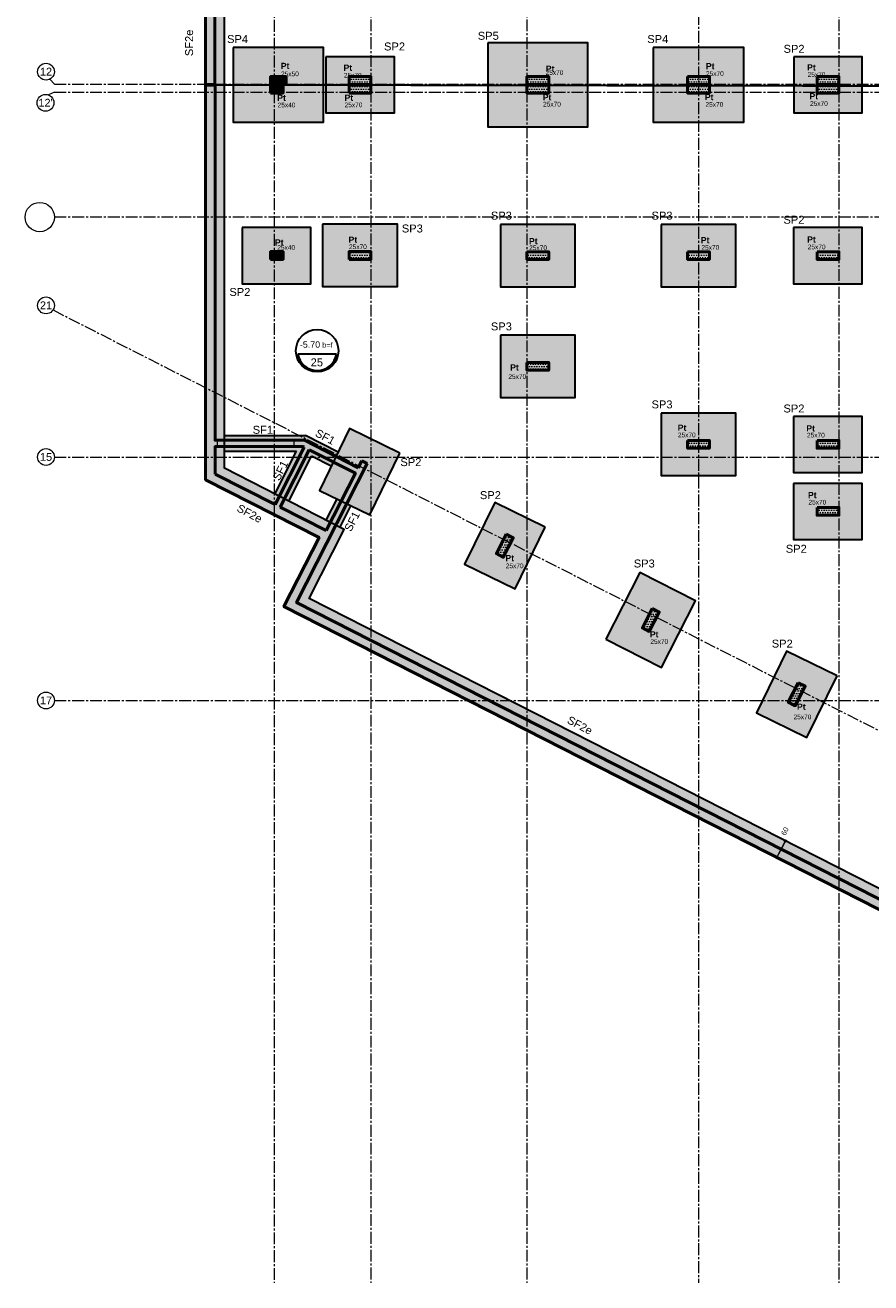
# Model space of a CAD drawing. Header units: millimetres. Extents: x -6159 to 201309, y -25780 to 10326.
# Tile 1 of 128: x -5776 to -3065, y -12922 to -8891. Entities that reach past the tile are written whole.
import ezdxf

# ---------------------------------------------------------------- set-up
doc = ezdxf.new("R2010")
doc.units = ezdxf.units.MM
doc.header["$PDMODE"] = 34
doc.header["$PDSIZE"] = 5
doc.linetypes.add('Axes', pattern=[28.575, 19.05, -3.175, 3.175, -3.175])
doc.linetypes.add('Caché', pattern=[9.525, 6.35, -3.175])
doc.layers.get('DEFPOINTS').update_dxf_attribs({"color": 251})
for name, color, linetype, lineweight in [('A-Kube-Axes', 6, 'Axes', 18), ('A-Kube-Cotations', 7, 'Continuous', 9), ('A-Kube-Textes', 3, 'Continuous', 30), ('K_5_D- Dalle', 6, 'Continuous', 25), ('K_6_B2- Semelle ponctuelle (SP)', 3, 'Continuous', 30), ('K_6_B3 - Semelle Filante (SF)', 3, 'Continuous', 30), ('S-Kube-Hachure-Impact', 4, 'Caché', 20), ('S-Kube-Stucture coupée', 1, 'Continuous', 50)]:
    doc.layers.add(name, color=color, linetype=linetype, lineweight=lineweight)
doc.layers.add('S-Kube-Pochage coupé', color=252, linetype='Continuous', transparency=0.5)
doc.layers.add('S-Kube-Pochage vu', color=254, linetype='Continuous', transparency=0.5)
doc.styles.add('Arial', font='arial.ttf')
doc.dimstyles.new('75e', dxfattribs={"dimscale": 7.5, "dimtxt": 2.2, "dimasz": 0.15, "dimexe": 2, "dimexo": 3, "dimgap": 0.5, "dimtad": 1, "dimdec": 1, "dimrnd": 0.5, "dimzin": 12, "dimdsep": 46, "dimtxsty": 'Arial', "dimblk1": 'ROND30', "dimblk2": 'ROND30', "dimsah": 1, "dimcen": 1.5, "dimclrd": 256, "dimclre": 256, "dimclrt": 256, "dimadec": 3, "dimazin": 3, "dimtfac": 1, "dimtdec": 1, "dimtmove": 0, "dimatfit": 0, "dimldrblk": 'ROND30', "dimfxl": 5, "dimfxlon": 1, "dimtolj": 1, "dimtzin": 4, "dimlwd": -1, "dimlwe": -1, "dimarcsym": 0})

# ---------------------------------------------------------------- blocks, each defined once
blk = doc.blocks.new('240014 - AXES S-2  S-1')
at = {"layer": 'A-Kube-Axes', "ltscale": 2}
for points in [[(21425.9, -4701.1), (21425.9, -12922.7)], [(21925.9, -4701.1), (21925.9, -12922.7)], [(22925.9, -4701.1), (22925.9, -12922.7)], [(21115.9, -4817.1), (21115.9, -12922.7)], [(22475.9, -7766.8), (22475.9, -12922.7)], [(20411, -9080.9), (20396, -9064.7)], [(20411, -9105.9), (20392, -9114.8)], [(20411, -9080.9), (26176.2, -9080.9)], [(20411, -9105.9), (26176.2, -9105.9)], [(20411, -9506.4), (26176.2, -9506.4)], [(20406.6, -9804.5), (26164.2, -12736.1)], [(20411, -10275.9), (26176.2, -10275.9)], [(20410.9, -11056), (26176.2, -11056)]]:
    blk.add_lwpolyline(points, dxfattribs=at)
at = {"layer": 'A-Kube-Axes', "linetype": 'Continuous'}
for centre, radius in [((20384.1, -9040.7), 26.9), ((20382.5, -9140.4), 26.9), ((20364.1, -9506.6), 46.9), ((20384.1, -9789.7), 26.9), ((20384.1, -10275.8), 26.9), ((20384.1, -11056.2), 26.9)]:
    blk.add_circle(centre, radius, dxfattribs=at)
at = {"layer": 'A-Kube-Axes', "char_height": 25, "attachment_point": 5, "style": 'Arial'}
for s, insert in [('12', (20384.2, -9040.5)), ("12'", (20382.6, -9140.1)), ('21', (20384.2, -9789.5)), ('15', (20384.2, -10275.6)), ('17', (20384.2, -11055.9))]:
    blk.add_mtext(s, dxfattribs=dict(at, insert=insert))
blk = doc.blocks.new('ROND30')
blk.add_line((0, 0), (21.6, 0))
for radius in [3.28, 2.67, 2.07, 1.62, 1.02, 0.412]:
    blk.add_circle((0, 0), radius)
blk = doc.blocks.new('*D96')
at = {"layer": 'A-Kube-Cotations', "transparency": 16777216}
for p, q in [((-3365.7, -11559.2), (-3338.5, -11505.8)), ((-3340.2, -11504.9), (-3325.1, -11512.6)), ((-3338, -11504.8), (-3337.5, -11503.8)), ((-3367.4, -11558.4), (-3352.3, -11566)), ((-3366.2, -11560.2), (-3366.7, -11561.2))]:
    blk.add_line(p, q, dxfattribs=at)
at = {"layer": 'DEFPOINTS', "color": 0, "transparency": 16777216}
for p in [(-3360.3, -11494.7), (-3338.5, -11505.8), (-3387.5, -11548.1)]:
    blk.add_point(p, dxfattribs=at)
at = {"layer": 'A-Kube-Cotations', "transparency": 16777216, "xscale": 1.125, "yscale": 1.125, "zscale": 1.125}
for p, rotation in [((-3338.5, -11505.8), 243.0346804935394), ((-3365.7, -11559.2), 63.03468049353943)]:
    blk.add_blockref('ROND30', p, dxfattribs=dict(at, rotation=rotation))
at = {"layer": 'A-Kube-Cotations', "transparency": 16777216, "insert": (-3340.3, -11474.9), "char_height": 16.5, "attachment_point": 5, "rotation": 63.0347, "style": 'Arial'}
blk.add_mtext('\\A1;60', dxfattribs=at)
blk = doc.blocks.new('*U3')
at = {"layer": 'A-Kube-Textes'}
blk.add_line((36.5, -6.3), (-36.5, -6.3), dxfattribs=at)
blk.add_circle((0, 0), 40, dxfattribs=at)
blk.add_arc((0, 0), 37, 189.8569, 350.1431, dxfattribs=at)
blk = doc.blocks.new('A$C1b4f906e')
h = blk.add_hatch()
h.set_pattern_fill('DOTS', color=256, scale=5)
h.paths.add_polyline_path([(5050, -4017.1), (5050, -3634.4), (4029.5, -3634.4), (4029.5, -3614.4), (5050, -3614.4), (5050, -1059.8), (4550, -1059.8), (4549.5, -3169.9), (4529.5, -3169.9), (4530, -1540.1), (4280, -1539.4), (4280, -1039.8), (4300, -1039.8), (4300, -1302.3), (4530, -1302.3), (4530, -1039.8), (5050, -1039.9), (5050, -30), (530, -30), (530, -399.3), (510, -399.3), (510, -30), (30, -30), (30, -510), (510, -510), (510, -500.3), (530, -500.3), (530, -530), (30, -530), (30, -4017.1), (0, -4017.1), (0, 0), (5080, 0), (5080, -4017.1)])
h.paths.add_polyline_path([(4300, -1322.3), (4530, -1322.3), (4530, -1519.8), (4300, -1519.8)], flags=16)
h = blk.add_hatch()
h.set_pattern_fill('DOTS', color=256, scale=5)
h.paths.add_polyline_path([(5080, -4020.1), (5080, -7812.3), (4420.1, -7812.3), (251, -5691.2), (363.7, -5469.6), (0, -5284.6), (0, -4020.1), (30, -4020.1), (30, -5158), (36.7, -5158), (36.7, -5178), (30, -5178), (30, -5266.2), (222.4, -5364.1), (315.9, -5180.1), (311.8, -5178), (284.2, -5178), (284.2, -5158), (316.6, -5158), (488.9, -5245.7), (500.1, -5223.5), (518, -5232.6), (291.3, -5678), (4427.2, -7782.3), (4526.8, -7782.3), (4526.8, -7282.1), (4546.8, -7282.1), (4546.8, -7782.3), (5050, -7782.3), (5050, -6707.1), (4524.7, -6707.1), (4493.8, -6691.4), (4503, -6673.6), (4508.1, -6676.2), (4508.1, -6299.1), (4344.1, -6299.1), (4324.1, -6299.1), (4030, -6299.1), (4030, -6274.8), (4049.9, -6274.8), (4049.9, -6279.1), (4508.1, -6279.1), (4508.1, -5979.7), (4050, -5979.7), (4050, -6119.9), (4374, -6119.9), (4374, -6139.9), (4050, -6139.9), (4050, -6173.8), (4030, -6173.8), (4030, -5959.7), (4530, -5959.7), (4530, -4020.1), (4550, -4020.1), (4550, -6687.1), (5050, -6687.1), (5050, -4020.1)])
h.paths.add_polyline_path([(332, -5188.3), (479.8, -5263.5), (386.2, -5447.4), (238.4, -5372.2)], flags=16)
h = blk.add_hatch()
h.set_pattern_fill('DOTS', color=256, scale=5)
h.paths.add_polyline_path([(208, -4017.1), (258, -4017.1), (258, -3992.1), (208, -3992.1)])
h = blk.add_hatch()
h.set_pattern_fill('DOTS', color=256, scale=5)
h.paths.add_polyline_path([(208, -4045.1), (248, -4045.1), (248, -4020.1), (208, -4020.1)])
h = blk.add_hatch()
h.set_pattern_fill('DOTS', color=256, scale=5)
h.paths.add_polyline_path([(460, -4017.1), (530, -4017.1), (530, -3992.1), (460, -3992.1)])
h = blk.add_hatch()
h.set_pattern_fill('DOTS', color=256, scale=5)
h.paths.add_polyline_path([(460, -4045.1), (530, -4045.1), (530, -4020.1), (460, -4020.1)])
h = blk.add_hatch()
h.set_pattern_fill('DOTS', color=256, scale=5)
h.paths.add_polyline_path([(1030, -4017.1), (1100, -4017.1), (1100, -3992.1), (1030, -3992.1)])
h = blk.add_hatch()
h.set_pattern_fill('DOTS', color=256, scale=5)
h.paths.add_polyline_path([(1030, -4020.1), (1100, -4020.1), (1100, -4045.1), (1030, -4045.1)])
h = blk.add_hatch()
h.set_pattern_fill('DOTS', color=256, scale=5)
h.paths.add_polyline_path([(1545, -3992.1), (1615, -3992.1), (1615, -4017.1), (1545, -4017.1)])
h = blk.add_hatch()
h.set_pattern_fill('DOTS', color=256, scale=5)
h.paths.add_polyline_path([(1545, -4020.1), (1615, -4020.1), (1615, -4045.1), (1545, -4045.1)])
h = blk.add_hatch()
h.set_pattern_fill('DOTS', color=256, scale=5)
h.paths.add_polyline_path([(1960, -3992.1), (2030, -3992.1), (2030, -4017.1), (1960, -4017.1)])
h = blk.add_hatch()
h.set_pattern_fill('DOTS', color=256, scale=5)
h.paths.add_polyline_path([(1960, -4020.1), (2030, -4020.1), (2030, -4045.1), (1960, -4045.1)])
h = blk.add_hatch()
h.set_pattern_fill('DOTS', color=256, scale=5)
h.paths.add_polyline_path([(208, -4578), (248, -4578), (248, -4553), (208, -4553)])
h = blk.add_hatch()
h.set_pattern_fill('DOTS', color=256, scale=5)
h.paths.add_polyline_path([(460, -4578), (530, -4578), (530, -4553), (460, -4553)])
h = blk.add_hatch()
h.set_pattern_fill('DOTS', color=256, scale=5)
h.paths.add_polyline_path([(1030, -4553.4), (1100, -4553.4), (1100, -4578.4), (1030, -4578.4)])
h = blk.add_hatch()
h.set_pattern_fill('DOTS', color=256, scale=5)
h.paths.add_polyline_path([(1545, -4553.4), (1615, -4553.4), (1615, -4578.4), (1545, -4578.4)])
h = blk.add_hatch()
h.set_pattern_fill('DOTS', color=256, scale=5)
h.paths.add_polyline_path([(1960, -4553.4), (2030, -4553.4), (2030, -4578.4), (1960, -4578.4)])
h = blk.add_hatch()
h.set_pattern_fill('DOTS', color=256, scale=5)
h.paths.add_polyline_path([(1030, -4908.4), (1100, -4908.4), (1100, -4933.4), (1030, -4933.4)])
h = blk.add_hatch()
h.set_pattern_fill('DOTS', color=256, scale=5)
h.paths.add_polyline_path([(1545, -5158.4), (1615, -5158.4), (1615, -5183.4), (1545, -5183.4)])
h = blk.add_hatch()
h.set_pattern_fill('DOTS', color=256, scale=5)
h.paths.add_polyline_path([(1960, -5158.4), (2030, -5158.4), (2030, -5183.4), (1960, -5183.4)])
h = blk.add_hatch()
h.set_pattern_fill('DOTS', color=256, scale=5)
h.paths.add_polyline_path([(1960, -5373.3), (2030, -5373.3), (2030, -5398.3), (1960, -5398.3)])
h = blk.add_hatch()
h.set_pattern_fill('DOTS', color=256, scale=5)
h.paths.add_polyline_path([(963.7, -5458.9), (931.9, -5521.3), (954.2, -5532.7), (986, -5470.3)])
h = blk.add_hatch()
h.set_pattern_fill('DOTS', color=256, scale=5)
h.paths.add_polyline_path([(1431.6, -5697), (1399.9, -5759.4), (1422.1, -5770.7), (1453.9, -5708.3)])
h = blk.add_hatch()
h.set_pattern_fill('DOTS', color=256, scale=5)
h.paths.add_polyline_path([(1899.5, -5935.1), (1867.8, -5997.4), (1890.1, -6008.8), (1921.8, -5946.4)])
at = {"ltscale": 3}
for points in [[(30, -530), (30, -4017.1), (0, -4017.1), (0, 0)], [(4420.1, -7812.3), (251, -5691.2), (363.7, -5469.6), (0, -5284.6), (0, -4020.1), (30, -4020.1), (30, -5158), (36.7, -5158), (36.7, -5178), (30, -5178), (30, -5266.2), (222.4, -5364.1), (315.9, -5180.1), (311.8, -5178), (284.2, -5178), (284.2, -5158), (316.6, -5158), (488.9, -5245.7), (500.1, -5223.5), (518, -5232.6), (291.3, -5678), (4427.2, -7782.3)]]:
    blk.add_lwpolyline(points, dxfattribs=at)
for points in [[(208, -4017.1), (258, -4017.1), (258, -3992.1), (208, -3992.1)], [(208, -4045.1), (248, -4045.1), (248, -4020.1), (208, -4020.1)], [(460, -4017.1), (530, -4017.1), (530, -3992.1), (460, -3992.1)], [(460, -4045.1), (530, -4045.1), (530, -4020.1), (460, -4020.1)], [(1030, -4017.1), (1100, -4017.1), (1100, -3992.1), (1030, -3992.1)], [(1030, -4020.1), (1100, -4020.1), (1100, -4045.1), (1030, -4045.1)], [(1545, -3992.1), (1615, -3992.1), (1615, -4017.1), (1545, -4017.1)], [(1545, -4020.1), (1615, -4020.1), (1615, -4045.1), (1545, -4045.1)], [(1960, -3992.1), (2030, -3992.1), (2030, -4017.1), (1960, -4017.1)], [(1960, -4020.1), (2030, -4020.1), (2030, -4045.1), (1960, -4045.1)], [(208, -4578), (248, -4578), (248, -4553), (208, -4553)], [(460, -4578), (530, -4578), (530, -4553), (460, -4553)], [(1030, -4553.4), (1100, -4553.4), (1100, -4578.4), (1030, -4578.4)], [(1545, -4553.4), (1615, -4553.4), (1615, -4578.4), (1545, -4578.4)], [(1960, -4553.4), (2030, -4553.4), (2030, -4578.4), (1960, -4578.4)], [(1030, -4908.4), (1100, -4908.4), (1100, -4933.4), (1030, -4933.4)], [(1545, -5158.4), (1615, -5158.4), (1615, -5183.4), (1545, -5183.4)], [(1960, -5158.4), (2030, -5158.4), (2030, -5183.4), (1960, -5183.4)], [(332, -5188.3), (479.8, -5263.5), (386.2, -5447.4), (238.4, -5372.2)], [(238.4, -5372.2), (332, -5188.3)], [(1960, -5373.3), (2030, -5373.3), (2030, -5398.3), (1960, -5398.3)], [(963.7, -5458.9), (931.9, -5521.3), (954.2, -5532.7), (986, -5470.3)], [(1431.6, -5697), (1399.9, -5759.4), (1422.1, -5770.7), (1453.9, -5708.3)], [(1899.5, -5935.1), (1867.8, -5997.4), (1890.1, -6008.8), (1921.8, -5946.4)]]:
    blk.add_lwpolyline(points, close=True, dxfattribs=at)

msp = doc.modelspace()

# ---------------------------------------------------------------- hatches: boundary and pattern name
at = {"layer": 'S-Kube-Pochage coupé'}
h = msp.add_hatch(color=256, dxfattribs=at)
h.dxf.hatch_style = 1
h.paths.add_polyline_path([(-5167.123, -5593.982), (-5197.123, -5593.982), (-5197.123, -9090.067), (-5167.123, -9090.067)])
h = msp.add_hatch(color=256, dxfattribs=at)
h.dxf.hatch_style = 1
h.paths.add_polyline_path([(-4939.212, -9056.041), (-4989.212, -9056.041), (-4989.212, -9081.041), (-4939.212, -9081.041)])
h = msp.add_hatch(color=256, dxfattribs=at)
h.dxf.hatch_style = 1
h.paths.add_polyline_path([(-4667.218, -9056.05), (-4737.218, -9056.05), (-4737.218, -9081.05), (-4667.218, -9081.05)])
h = msp.add_hatch(color=256, dxfattribs=at)
h.dxf.hatch_style = 1
h.paths.add_polyline_path([(-4097.218, -9056.05), (-4167.218, -9056.05), (-4167.218, -9081.05), (-4097.218, -9081.05)])
h = msp.add_hatch(color=256, dxfattribs=at)
h.dxf.hatch_style = 1
h.paths.add_polyline_path([(-3582.218, -9056.05), (-3652.218, -9056.05), (-3652.218, -9081.05), (-3582.218, -9081.05)])
h = msp.add_hatch(color=256, dxfattribs=at)
h.dxf.hatch_style = 1
h.paths.add_polyline_path([(-3167.218, -9056.05), (-3237.218, -9056.05), (-3237.218, -9081.05), (-3167.218, -9081.05)])
h = msp.add_hatch(color=256, dxfattribs=at)
h.dxf.hatch_style = 1
h.paths.add_polyline_path([(-650.317, -12346.039), (-670.317, -12346.039), (-670.317, -12846.239), (-769.875, -12846.239), (-4905.81, -10742.027), (-4679.123, -10296.61), (-4696.975, -10287.525), (-4708.245, -10309.67), (-4880.487, -10222.011), (-4912.908, -10222.011), (-5160.413, -10222.011), (-5167.123, -10222.011), (-5167.123, -9092.067), (-5197.123, -9092.067), (-5197.123, -10212.011), (-5197.123, -10348.583), (-4833.41, -10533.627), (-4946.156, -10755.16), (-777.068, -12876.239), (-117.123, -12876.239), (-117.123, -9084.041), (-147.123, -9084.041), (-147.123, -12846.239), (-650.317, -12846.239)])
h.paths.add_polyline_path([(-4810.896, -10511.422), (-4958.73, -10436.209), (-4865.144, -10252.26), (-4717.317, -10327.494)], flags=16)
h.paths.add_polyline_path([(-4974.773, -10428.047), (-5167.123, -10330.186), (-5167.123, -10242.011), (-5160.413, -10242.011), (-4912.908, -10242.011), (-4885.283, -10242.011), (-4881.186, -10244.096)], flags=16)
h = msp.add_hatch(color=256, dxfattribs=at)
h.dxf.hatch_style = 1
h.paths.add_polyline_path([(-4949.1, -9084.041), (-4989.1, -9084.041), (-4989.1, -9109.041), (-4949.1, -9109.041)])
h = msp.add_hatch(color=256, dxfattribs=at)
h.dxf.hatch_style = 1
h.paths.add_polyline_path([(-4667.123, -9084.041), (-4737.123, -9084.041), (-4737.123, -9109.041), (-4667.123, -9109.041)])
h = msp.add_hatch(color=256, dxfattribs=at)
h.dxf.hatch_style = 1
h.paths.add_polyline_path([(-4097.123, -9084.041), (-4167.123, -9084.041), (-4167.123, -9109.041), (-4097.123, -9109.041)])
h = msp.add_hatch(color=256, dxfattribs=at)
h.dxf.hatch_style = 1
h.paths.add_polyline_path([(-3582.123, -9084.041), (-3652.123, -9084.041), (-3652.123, -9109.041), (-3582.123, -9109.041)])
h = msp.add_hatch(color=256, dxfattribs=at)
h.dxf.hatch_style = 1
h.paths.add_polyline_path([(-3167.123, -9084.041), (-3237.123, -9084.041), (-3237.123, -9109.041), (-3167.123, -9109.041)])
h = msp.add_hatch(color=256, dxfattribs=at)
h.dxf.hatch_style = 1
h.paths.add_polyline_path([(-4949.112, -9617.011), (-4989.112, -9617.011), (-4989.112, -9642.011), (-4949.112, -9642.011)])
h = msp.add_hatch(color=256, dxfattribs=at)
h.dxf.hatch_style = 1
h.paths.add_polyline_path([(-4667.135, -9617.011), (-4737.135, -9617.011), (-4737.135, -9642.011), (-4667.135, -9642.011)])
h = msp.add_hatch(color=256, dxfattribs=at)
h.dxf.hatch_style = 1
h.paths.add_polyline_path([(-4097.123, -9617.385), (-4167.123, -9617.385), (-4167.123, -9642.385), (-4097.123, -9642.385)])
h = msp.add_hatch(color=256, dxfattribs=at)
h.dxf.hatch_style = 1
h.paths.add_polyline_path([(-3582.123, -9617.385), (-3652.123, -9617.385), (-3652.123, -9642.385), (-3582.123, -9642.385)])
h = msp.add_hatch(color=256, dxfattribs=at)
h.dxf.hatch_style = 1
h.paths.add_polyline_path([(-3167.123, -9617.385), (-3237.123, -9617.385), (-3237.123, -9642.385), (-3167.123, -9642.385)])
h = msp.add_hatch(color=256, dxfattribs=at)
h.dxf.hatch_style = 1
h.paths.add_polyline_path([(-4097.123, -9972.385), (-4167.123, -9972.385), (-4167.123, -9997.385), (-4097.123, -9997.385)])
h = msp.add_hatch(color=256, dxfattribs=at)
h.dxf.hatch_style = 1
h.paths.add_polyline_path([(-3582.123, -10222.385), (-3652.123, -10222.385), (-3652.123, -10247.385), (-3582.123, -10247.385)])
h = msp.add_hatch(color=256, dxfattribs=at)
h.dxf.hatch_style = 1
h.paths.add_polyline_path([(-3167.123, -10222.385), (-3237.123, -10222.385), (-3237.123, -10247.385), (-3167.123, -10247.385)])
h = msp.add_hatch(color=256, dxfattribs=at)
h.dxf.hatch_style = 1
h.paths.add_polyline_path([(-3167.123, -10437.308), (-3237.123, -10437.308), (-3237.123, -10462.308), (-3167.123, -10462.308)])
h = msp.add_hatch(color=256, dxfattribs=at)
h.dxf.hatch_style = 1
h.paths.add_polyline_path([(-4211.162, -10534.248), (-4233.444, -10522.912), (-4265.185, -10585.302), (-4242.903, -10596.638)])
h = msp.add_hatch(color=256, dxfattribs=at)
h.dxf.hatch_style = 1
h.paths.add_polyline_path([(-3743.24, -10772.31), (-3765.522, -10760.974), (-3797.263, -10823.364), (-3774.981, -10834.7)])
h = msp.add_hatch(color=256, dxfattribs=at)
h.dxf.hatch_style = 1
h.paths.add_polyline_path([(-3275.317, -11010.372), (-3297.599, -10999.036), (-3329.34, -11061.426), (-3307.058, -11072.762)])
at = {"layer": 'S-Kube-Pochage vu'}
h = msp.add_hatch(color=256, dxfattribs=at)
h.dxf.hatch_style = 1
h.paths.add_polyline_path([(-5137.123, -5593.982), (-5167.123, -5593.982), (-5167.123, -10222.011), (-5137.123, -10222.011)])
h = msp.add_hatch(color=256, dxfattribs=at)
h.dxf.hatch_style = 1
h.paths.add_polyline_path([(-3972.123, -8947.55), (-4292.123, -8947.55), (-4292.123, -9217.55), (-3972.123, -9217.55)])
h.paths.add_polyline_path([(-4097.123, -9109.041), (-4167.123, -9109.041), (-4167.123, -9084.041), (-4097.123, -9084.041)], flags=16)
h.paths.add_polyline_path([(-4097.218, -9081.05), (-4167.218, -9081.05), (-4167.218, -9056.05), (-4097.218, -9056.05)], flags=16)
h = msp.add_hatch(color=256, dxfattribs=at)
h.dxf.hatch_style = 1
h.paths.add_polyline_path([(-4819.156, -8962.545), (-5109.156, -8962.545), (-5109.156, -9202.545), (-4819.156, -9202.545)])
h.paths.add_polyline_path([(-4949.1, -9109.041), (-4989.1, -9109.041), (-4989.1, -9084.041), (-4949.1, -9084.041)], flags=16)
h.paths.add_polyline_path([(-4939.212, -9081.041), (-4989.212, -9081.041), (-4989.212, -9056.041), (-4939.212, -9056.041)], flags=16)
h = msp.add_hatch(color=256, dxfattribs=at)
h.dxf.hatch_style = 1
h.paths.add_polyline_path([(-3472.123, -8962.55), (-3762.123, -8962.55), (-3762.123, -9202.55), (-3472.123, -9202.55)])
h.paths.add_polyline_path([(-3582.123, -9109.041), (-3652.123, -9109.041), (-3652.123, -9084.041), (-3582.123, -9084.041)], flags=16)
h.paths.add_polyline_path([(-3582.218, -9081.05), (-3652.218, -9081.05), (-3652.218, -9056.05), (-3582.218, -9056.05)], flags=16)
h = msp.add_hatch(color=256, dxfattribs=at)
h.dxf.hatch_style = 1
h.paths.add_polyline_path([(-4592.171, -8992.55), (-4812.171, -8992.55), (-4812.171, -9172.55), (-4592.171, -9172.55)])
h.paths.add_polyline_path([(-4737.123, -9109.041), (-4737.123, -9084.041), (-4667.123, -9084.041), (-4667.123, -9109.041)], flags=16)
h.paths.add_polyline_path([(-4737.218, -9081.05), (-4737.218, -9056.05), (-4667.218, -9056.05), (-4667.218, -9081.05)], flags=16)
h = msp.add_hatch(color=256, dxfattribs=at)
h.dxf.hatch_style = 1
h.paths.add_polyline_path([(-3092.171, -8992.55), (-3312.171, -8992.55), (-3312.171, -9172.55), (-3092.171, -9172.55)])
h.paths.add_polyline_path([(-3167.123, -9109.041), (-3237.123, -9109.041), (-3237.123, -9084.041), (-3167.123, -9084.041)], flags=16)
h.paths.add_polyline_path([(-3167.218, -9081.05), (-3237.218, -9081.05), (-3237.218, -9056.05), (-3167.218, -9056.05)], flags=16)
h = msp.add_hatch(color=256, dxfattribs=at)
h.dxf.hatch_style = 1
h.paths.add_polyline_path([(-4859.568, -9539.967), (-5079.568, -9539.967), (-5079.568, -9719.967), (-4859.568, -9719.967)])
h.paths.add_polyline_path([(-4989.112, -9617.011), (-4949.112, -9617.011), (-4949.112, -9642.011), (-4989.112, -9642.011)], flags=16)
h = msp.add_hatch(color=256, dxfattribs=at)
h.dxf.hatch_style = 1
h.paths.add_polyline_path([(-4582.135, -9529.511), (-4822.135, -9529.511), (-4822.135, -9729.511), (-4582.135, -9729.511)])
h.paths.add_polyline_path([(-4667.135, -9642.011), (-4737.135, -9642.011), (-4737.135, -9617.011), (-4667.135, -9617.011)], flags=16)
h = msp.add_hatch(color=256, dxfattribs=at)
h.dxf.hatch_style = 1
h.paths.add_polyline_path([(-4012.123, -9529.885), (-4252.123, -9529.885), (-4252.123, -9729.885), (-4012.123, -9729.885)])
h.paths.add_polyline_path([(-4167.123, -9642.385), (-4167.123, -9617.385), (-4097.123, -9617.385), (-4097.123, -9642.385)], flags=16)
h = msp.add_hatch(color=256, dxfattribs=at)
h.dxf.hatch_style = 1
h.paths.add_polyline_path([(-3497.617, -9529.56), (-3737.617, -9529.56), (-3737.617, -9729.56), (-3497.617, -9729.56)])
h.paths.add_polyline_path([(-3582.617, -9642.06), (-3652.617, -9642.06), (-3652.617, -9617.06), (-3582.617, -9617.06)], flags=16)
h = msp.add_hatch(color=256, dxfattribs=at)
h.dxf.hatch_style = 1
h.paths.add_polyline_path([(-3092.58, -9540.341), (-3312.58, -9540.341), (-3312.58, -9720.341), (-3092.58, -9720.341)])
h.paths.add_polyline_path([(-3237.123, -9617.385), (-3167.123, -9617.385), (-3167.123, -9642.385), (-3237.123, -9642.385)], flags=16)
h = msp.add_hatch(color=256, dxfattribs=at)
h.dxf.hatch_style = 1
h.paths.add_polyline_path([(-4012.123, -9884.885), (-4252.123, -9884.885), (-4252.123, -10084.885), (-4012.123, -10084.885)])
h.paths.add_polyline_path([(-4097.123, -9972.385), (-4097.123, -9997.385), (-4167.123, -9997.385), (-4167.123, -9972.385)], flags=16)
h = msp.add_hatch(color=256, dxfattribs=at)
h.dxf.hatch_style = 1
h.paths.add_polyline_path([(-3497.617, -10134.56), (-3737.617, -10134.56), (-3737.617, -10334.56), (-3497.617, -10334.56)])
h.paths.add_polyline_path([(-3652.617, -10247.06), (-3652.617, -10222.06), (-3582.617, -10222.06), (-3582.617, -10247.06)], flags=16)
h = msp.add_hatch(color=256, dxfattribs=at)
h.dxf.hatch_style = 1
h.paths.add_polyline_path([(-3092.58, -10145.341), (-3312.58, -10145.341), (-3312.58, -10325.341), (-3092.58, -10325.341)])
h.paths.add_polyline_path([(-3237.123, -10247.385), (-3237.123, -10222.385), (-3167.123, -10222.385), (-3167.123, -10247.385)], flags=16)
h = msp.add_hatch(color=256, dxfattribs=at)
h.dxf.hatch_style = 1
h.paths.add_polyline_path([(-4736.267, -10184.585), (-4779.565, -10273.373), (-4708.245, -10309.67), (-4696.975, -10287.525), (-4679.123, -10296.61), (-4744.608, -10425.281), (-4670.907, -10461.222), (-4574.479, -10263.48)])
h = msp.add_hatch(color=256, dxfattribs=at)
h.dxf.hatch_style = 1
h.paths.add_polyline_path([(-4876.889, -10207.011), (-5137.123, -10207.011), (-5137.123, -10222.011), (-4912.908, -10222.011), (-4880.487, -10222.011), (-4779.565, -10273.373), (-4772.989, -10259.889)])
h.paths.add_polyline_path([(-4881.186, -10244.096), (-4885.283, -10242.011), (-4912.908, -10242.011), (-5137.123, -10242.011), (-5137.123, -10257.011), (-4905.555, -10257.011), (-4975.327, -10394.106), (-4961.169, -10401.309)])
h.paths.add_polyline_path([(-4865.144, -10252.26), (-4945.126, -10409.471), (-4930.763, -10416.778), (-4857.564, -10272.949), (-4794.908, -10304.837), (-4788.332, -10291.352)])
h.paths.add_polyline_path([(-4762.604, -10416.506), (-4776.08, -10409.934), (-4810.657, -10477.884), (-4797.292, -10484.683)])
h.paths.add_polyline_path([(-4731.133, -10431.853), (-4744.608, -10425.281), (-4779.458, -10493.757), (-4766.093, -10500.556)])
h.paths.add_polyline_path([(-5137.123, -10311.79), (-5137.123, -10242.011), (-5160.413, -10242.011), (-5167.123, -10242.011), (-5167.123, -10330.186), (-4974.773, -10428.047), (-4961.169, -10401.309)])
h.paths.add_polyline_path([(-4945.126, -10409.471), (-4958.73, -10436.209), (-4810.896, -10511.422), (-4797.292, -10484.683), (-4810.657, -10477.884)])
h = msp.add_hatch(color=256, dxfattribs=at)
h.dxf.hatch_style = 1
h.paths.add_polyline_path([(-4717.317, -10327.494), (-4788.332, -10291.352), (-4832.695, -10382.326), (-4762.604, -10416.506)])
h = msp.add_hatch(color=256, dxfattribs=at)
h.dxf.hatch_style = 1
h.paths.add_polyline_path([(-3092.58, -10360.264), (-3312.58, -10360.264), (-3312.58, -10540.264), (-3092.58, -10540.264)])
h.paths.add_polyline_path([(-3237.123, -10462.308), (-3237.123, -10437.308), (-3167.123, -10437.308), (-3167.123, -10462.308)], flags=16)
h = msp.add_hatch(color=256, dxfattribs=at)
h.dxf.hatch_style = 1
h.paths.add_polyline_path([(-4108.686, -10500.537), (-4270.474, -10421.642), (-4366.902, -10619.383), (-4205.114, -10698.279)])
h.paths.add_polyline_path([(-4242.903, -10596.638), (-4265.185, -10585.302), (-4233.444, -10522.912), (-4211.162, -10534.248)], flags=16)
h = msp.add_hatch(color=256, dxfattribs=at)
h.dxf.hatch_style = 1
h.paths.add_polyline_path([(-670.317, -12816.239), (-762.682, -12816.239), (-4865.435, -10728.909), (-4865.465, -10728.894), (-4752.721, -10507.364), (-4779.458, -10493.757), (-4905.528, -10741.472), (-769.875, -12846.239), (-670.317, -12846.239)])
h = msp.add_hatch(color=256, dxfattribs=at)
h.dxf.hatch_style = 1
h.paths.add_polyline_path([(-3626.689, -10736.275), (-3804.916, -10645.527), (-3913.813, -10859.399), (-3735.586, -10950.147)])
h.paths.add_polyline_path([(-3797.263, -10823.364), (-3765.522, -10760.974), (-3743.24, -10772.31), (-3774.981, -10834.7)], flags=16)
h = msp.add_hatch(color=256, dxfattribs=at)
h.dxf.hatch_style = 1
h.paths.add_polyline_path([(-3173.22, -10976.476), (-3335.009, -10897.58), (-3431.437, -11095.322), (-3269.648, -11174.217)])
h.paths.add_polyline_path([(-3307.058, -11072.762), (-3329.34, -11061.426), (-3297.599, -10999.036), (-3275.317, -11010.372)], flags=16)

# ---------------------------------------------------------------- linework, layer by layer
at = {"layer": 'K_5_D- Dalle', "elevation": 1}
for points in [[(-5167.123, -9081.05), (-147.123, -9090.067)], [(-5167.029, -9084.041), (-147.123, -9092.067)]]:
    msp.add_lwpolyline(points, dxfattribs=at)
at = {"layer": 'K_6_B2- Semelle ponctuelle (SP)'}
for points in [[(-4292.123, -8947.55), (-4292.123, -9217.55), (-3972.123, -9217.55), (-3972.123, -8947.55)], [(-5109.156, -8962.545), (-5109.156, -9202.545), (-4819.156, -9202.545), (-4819.156, -8962.545)], [(-3762.123, -8962.55), (-3762.123, -9202.55), (-3472.123, -9202.55), (-3472.123, -8962.55)], [(-4812.171, -8992.55), (-4812.171, -9172.55), (-4592.171, -9172.55), (-4592.171, -8992.55)], [(-3312.171, -8992.55), (-3312.171, -9172.55), (-3092.171, -9172.55), (-3092.171, -8992.55)], [(-5079.568, -9539.967), (-5079.568, -9719.967), (-4859.568, -9719.967), (-4859.568, -9539.967)], [(-4822.135, -9529.511), (-4822.135, -9729.511), (-4582.135, -9729.511), (-4582.135, -9529.511)], [(-4252.123, -9529.885), (-4252.123, -9729.885), (-4012.123, -9729.885), (-4012.123, -9529.885)], [(-3737.123, -9529.885), (-3737.123, -9729.885), (-3497.123, -9729.885), (-3497.123, -9529.885)], [(-3312.58, -9540.341), (-3312.58, -9720.341), (-3092.58, -9720.341), (-3092.58, -9540.341)], [(-4252.123, -9884.885), (-4252.123, -10084.885), (-4012.123, -10084.885), (-4012.123, -9884.885)], [(-3737.123, -10134.885), (-3737.123, -10334.885), (-3497.123, -10334.885), (-3497.123, -10134.885)], [(-3312.58, -10145.341), (-3312.58, -10325.341), (-3092.58, -10325.341), (-3092.58, -10145.341)], [(-4574.479, -10263.48), (-4736.267, -10184.585), (-4832.695, -10382.326), (-4670.907, -10461.222)], [(-3312.58, -10360.264), (-3312.58, -10540.264), (-3092.58, -10540.264), (-3092.58, -10360.264)], [(-4108.686, -10500.537), (-4270.474, -10421.642), (-4366.902, -10619.383), (-4205.114, -10698.279)], [(-3913.813, -10859.399), (-3735.586, -10950.147), (-3626.689, -10736.275), (-3804.916, -10645.527)], [(-3173.22, -10976.476), (-3335.009, -10897.58), (-3431.437, -11095.322), (-3269.648, -11174.217)]]:
    msp.add_lwpolyline(points, close=True, dxfattribs=at)
at = {"layer": 'K_6_B3 - Semelle Filante (SF)'}
for points in [[(-5197.123, -5063.982), (-117.123, -5063.982), (-117.123, -12876.239), (-777.068, -12876.239), (-4946.156, -10755.16), (-4833.41, -10533.627), (-5197.123, -10348.583), (-5197.123, -5063.982)], [(-177.123, -6138.789), (-177.123, -12816.239), (-762.682, -12816.239), (-4865.465, -10728.894), (-4752.719, -10507.36), (-5137.123, -10311.79), (-5137.123, -5123.982), (-177.123, -5123.982), (-177.123, -6088.789)], [(-5137.123, -10207.011), (-4876.889, -10207.011)], [(-4772.609, -10260.082), (-4876.889, -10207.011)], [(-5137.123, -10257.011), (-4905.555, -10257.011)], [(-4975.326, -10394.103), (-4905.555, -10257.011)], [(-4930.765, -10416.781), (-4857.564, -10272.949)], [(-4795.288, -10304.643), (-4857.564, -10272.949)], [(-4810.656, -10477.882), (-4775.888, -10409.556)], [(-4766.094, -10500.558), (-4731.325, -10432.231)]]:
    msp.add_lwpolyline(points, dxfattribs=at)
at = {"layer": 'S-Kube-Stucture coupée'}
for points in [[(-5197.218, -9081.05), (-5197.123, -5063.982), (-117.123, -5063.982), (-117.123, -8673.131), (-117.123, -9090.067)], [(-5167.218, -9081.05), (-5167.123, -5593.982), (-4667.123, -5593.982)], [(-5167.123, -9081.05), (-5197.218, -9081.05)], [(-117.123, -9092.067), (-117.123, -12876.239), (-777.068, -12876.239), (-4946.156, -10755.16), (-4833.41, -10533.627), (-5197.123, -10348.583), (-5197.123, -10212.011), (-5197.123, -9083.951)], [(-5167.007, -9084.041), (-5197.123, -9084.041)], [(-5160.413, -10222.011), (-5167.123, -10222.011), (-5167.123, -9083.951)], [(-5160.413, -10222.011), (-4912.908, -10222.011)], [(-4708.251, -10309.667), (-4880.487, -10222.011), (-4912.908, -10222.011)], [(-5167.123, -10330.186), (-5167.123, -10242.011), (-5160.413, -10242.011)], [(-5160.413, -10242.011), (-4912.908, -10242.011)], [(-4974.773, -10428.047), (-4881.186, -10244.096)], [(-4958.73, -10436.209), (-4865.143, -10252.258)], [(-4912.908, -10242.011), (-4885.283, -10242.011), (-4881.186, -10244.096)], [(-4865.144, -10252.26), (-4717.317, -10327.494), (-4810.896, -10511.422)], [(-670.317, -12846.239), (-769.875, -12846.239), (-4905.81, -10742.027), (-4679.123, -10296.61)], [(-4708.245, -10309.67), (-4696.975, -10287.525)], [(-4679.123, -10296.61), (-4696.981, -10287.522)], [(-5167.123, -10330.186), (-4974.773, -10428.047)], [(-4958.73, -10436.209), (-4810.896, -10511.422)]]:
    msp.add_lwpolyline(points, dxfattribs=at)
for points in [[(-4989.212, -9081.041), (-4939.212, -9081.041), (-4939.212, -9056.041), (-4989.212, -9056.041)], [(-4737.218, -9081.05), (-4667.218, -9081.05), (-4667.218, -9056.05), (-4737.218, -9056.05)], [(-4167.218, -9081.05), (-4097.218, -9081.05), (-4097.218, -9056.05), (-4167.218, -9056.05)], [(-3652.218, -9056.05), (-3582.218, -9056.05), (-3582.218, -9081.05), (-3652.218, -9081.05)], [(-3237.218, -9056.05), (-3167.218, -9056.05), (-3167.218, -9081.05), (-3237.218, -9081.05)], [(-4989.1, -9109.041), (-4949.1, -9109.041), (-4949.1, -9084.041), (-4989.1, -9084.041)], [(-4737.123, -9109.041), (-4667.123, -9109.041), (-4667.123, -9084.041), (-4737.123, -9084.041)], [(-4167.123, -9084.041), (-4097.123, -9084.041), (-4097.123, -9109.041), (-4167.123, -9109.041)], [(-3652.123, -9084.041), (-3582.123, -9084.041), (-3582.123, -9109.041), (-3652.123, -9109.041)], [(-3237.123, -9084.041), (-3167.123, -9084.041), (-3167.123, -9109.041), (-3237.123, -9109.041)], [(-4989.112, -9642.011), (-4949.112, -9642.011), (-4949.112, -9617.011), (-4989.112, -9617.011)], [(-4737.135, -9642.011), (-4667.135, -9642.011), (-4667.135, -9617.011), (-4737.135, -9617.011)], [(-4167.123, -9617.385), (-4097.123, -9617.385), (-4097.123, -9642.385), (-4167.123, -9642.385)], [(-3652.123, -9617.385), (-3582.123, -9617.385), (-3582.123, -9642.385), (-3652.123, -9642.385)], [(-3237.123, -9617.385), (-3167.123, -9617.385), (-3167.123, -9642.385), (-3237.123, -9642.385)], [(-4167.123, -9972.385), (-4097.123, -9972.385), (-4097.123, -9997.385), (-4167.123, -9997.385)], [(-3652.123, -10222.385), (-3582.123, -10222.385), (-3582.123, -10247.385), (-3652.123, -10247.385)], [(-3237.123, -10222.385), (-3167.123, -10222.385), (-3167.123, -10247.385), (-3237.123, -10247.385)], [(-3237.123, -10437.308), (-3167.123, -10437.308), (-3167.123, -10462.308), (-3237.123, -10462.308)], [(-4233.444, -10522.912), (-4265.185, -10585.302), (-4242.903, -10596.638), (-4211.162, -10534.248)], [(-3765.522, -10760.974), (-3797.263, -10823.364), (-3774.981, -10834.7), (-3743.24, -10772.31)], [(-3297.599, -10999.036), (-3329.34, -11061.426), (-3307.058, -11072.762), (-3275.317, -11010.372)]]:
    msp.add_lwpolyline(points, close=True, dxfattribs=at)

# ---------------------------------------------------------------- block references
at = {"linetype": 'Continuous', "xscale": 1.7, "yscale": 1.7, "zscale": 1.7}
msp.add_blockref('*U3', (-4839.566, -9935.019), dxfattribs=at)
at = {"layer": 'A-Kube-Axes'}
msp.add_blockref('240014 - AXES S-2  S-1', (-26093.007, 0.2), dxfattribs=at)
at = {"layer": 'S-Kube-Hachure-Impact'}
msp.add_blockref('A$C1b4f906e', (-5197.123, -5063.982), dxfattribs=at)

# ---------------------------------------------------------------- texts
at = {"layer": 'A-Kube-Textes', "char_height": 25.5, "attachment_point": 6, "style": 'Arial'}
for s, insert, rotation in [('SF2e', (-5250.021, -8905.531), 90), ('SF1', (-4784.99, -10226.305), 332.266085), ('SF1', (-4942.588, -10290.051), 62.771146), ('SF2e', (-5018.718, -10476.718), 331.883708), ('SF1', (-4712.614, -10453.132), 62.771146), ('SF2e', (-3960.013, -11155.745), 331.883708)]:
    msp.add_mtext(s, dxfattribs=dict(at, insert=insert, rotation=rotation))
at = {"layer": 'A-Kube-Textes', "style": 'Arial'}
for s, insert, char_height, attachment_point in [('SP4', (-5061.202, -8936.01), 25.5, 6), ('SP2', (-4557.971, -8959.835), 25.5, 6), ('SP5', (-4257.46, -8925.648), 25.5, 6), ('SP4', (-3714.17, -8936.014), 25.5, 6), ('SP2', (-3277.273, -8967.386), 25.5, 6), ('{\\fArial|b1|i0|c0|p34;Pt}', (-4928.563, -9022.191), 20, 6), ('{\\fArial|b1|i0|c0|p34;Pt}', (-4727.404, -9027.974), 20, 6), ('{\\fArial|b1|i0|c0|p34;Pt}', (-4079.246, -9030.949), 20, 6), ('{\\fArial|b1|i0|c0|p34;Pt}', (-3565.796, -9022.962), 20, 6), ('{\\fArial|b1|i0|c0|p34;Pt}', (-3241.461, -9026.774), 20, 6), ('25x50', (-4955.542, -9047.544), 15, 4), ('25x70', (-4754.073, -9052.064), 15, 4), ('25x70', (-4107.519, -9043.54, -1), 15, 4), ('25x70', (-3593.355, -9046.467), 15, 4), ('25x70', (-3267.495, -9049.751), 15, 4), ('{\\fArial|b1|i0|c0|p34;Pt}', (-3233.904, -9119.087), 20, 6), ('25x40', (-4966.455, -9147.363), 15, 4), ('{\\fArial|b1|i0|c0|p34;Pt}', (-4939.937, -9124.314), 20, 6), ('25x70', (-4751.731, -9146.945), 15, 4), ('{\\fArial|b1|i0|c0|p34;Pt}', (-4724.192, -9124.187), 20, 6), ('25x70', (-4115.502, -9144.691), 15, 4), ('{\\fArial|b1|i0|c0|p34;Pt}', (-4088.884, -9122.555), 20, 6), ('{\\fArial|b1|i0|c0|p34;Pt}', (-3569.248, -9121.867), 20, 6), ('25x70', (-3594.812, -9145.592), 15, 4), ('25x70', (-3259.739, -9142.577), 15, 4), ('SP3', (-4215.49, -9502.076), 25.5, 6), ('SP3', (-3700.49, -9502.076), 25.5, 6), ('SP2', (-3277.683, -9515.178), 25.5, 6), ('SP3', (-4501.003, -9543.232), 25.5, 6), ('{\\fArial|b1|i0|c0|p34;Pt}', (-4947.369, -9587.834), 20, 6), ('25x70', (-4737.623, -9601.722), 15, 4), ('{\\fArial|b1|i0|c0|p34;Pt}', (-4711.351, -9578.985), 20, 6), ('{\\fArial|b1|i0|c0|p34;Pt}', (-4132.901, -9583.777), 20, 6), ('{\\fArial|b1|i0|c0|p34;Pt}', (-3582.371, -9580.444), 20, 6), ('25x70', (-3607.799, -9603.848), 15, 4), ('25x70', (-3267.01, -9602.275), 15, 4), ('{\\fArial|b1|i0|c0|p34;Pt}', (-3241.366, -9578.359), 20, 6), ('25x40', (-4967.412, -9603.939), 15, 4), ('25x70', (-4159.974, -9604.952), 15, 4), ('SP2', (-5053.755, -9746.689), 25.5, 6), ('SP3', (-4215.49, -9857.076), 25.5, 6), ('{\\H0.8x;-5.70\\H0.83334x; b=f}', (-4842.602, -9925.533), 25.5, 8), ('25', (-4840.706, -9985.296), 25.5, 8), ('{\\fArial|b1|i0|c0|p34;Pt}', (-4193.325, -9988.397), 20, 6), ('25x70', (-4226.758, -10017.892), 15, 4), ('SP3', (-3700.49, -10107.076), 25.5, 6), ('SP2', (-3277.683, -10120.178), 25.5, 6), ('SF1', (-4980.961, -10188.428), 25.5, 6), ('25x70', (-3683.326, -10204.906), 15, 4), ('{\\fArial|b1|i0|c0|p34;Pt}', (-3656.196, -10181.686), 20, 6), ('25x70', (-3269.509, -10205.447), 15, 4), ('{\\fArial|b1|i0|c0|p34;Pt}', (-3243.858, -10183.77), 20, 6), ('SP2', (-4505.587, -10292.085), 25.5, 6), ('SP2', (-4250.682, -10397.859), 25.5, 6), ('{\\fArial|b1|i0|c0|p34;Pt}', (-3238.546, -10397.722), 20, 6), ('25x70', (-3264.743, -10420.452), 15, 4), ('SP2', (-3270.196, -10569.776), 25.5, 6), ('{\\fArial|b1|i0|c0|p34;Pt}', (-4208.474, -10599.485), 20, 6), ('SP3', (-3757.532, -10617.017), 25.5, 6), ('25x70', (-4235.093, -10624.441), 15, 4), ('{\\fArial|b1|i0|c0|p34;Pt}', (-3745.449, -10843.982), 20, 6), ('25x70', (-3771.588, -10867.203), 15, 4), ('SP2', (-3315.217, -10873.797), 25.5, 6), ('{\\fArial|b1|i0|c0|p34;Pt}', (-3273.679, -11075.916), 20, 6), ('25x70', (-3312.602, -11108.64), 15, 4)]:
    msp.add_mtext(s, dxfattribs=dict(at, insert=insert, char_height=char_height, attachment_point=attachment_point))

# ---------------------------------------------------------------- dimensions: what is measured, and where the dimension line sits
at = {"layer": 'A-Kube-Cotations'}
dim = msp.add_linear_dim(base=(-3338.499, -11505.758), p1=(-3387.498, -11548.148), p2=(-3360.291, -11494.671), angle=63.03468, dimstyle='75e', override={"dimtmove": 2}, dxfattribs=at)
dim.commit()
dim.dimension.update_dxf_attribs({"geometry": '*D96', "text_midpoint": (-3340.253, -11474.879), "dimtype": 161})

doc.saveas('drawing.dxf')
